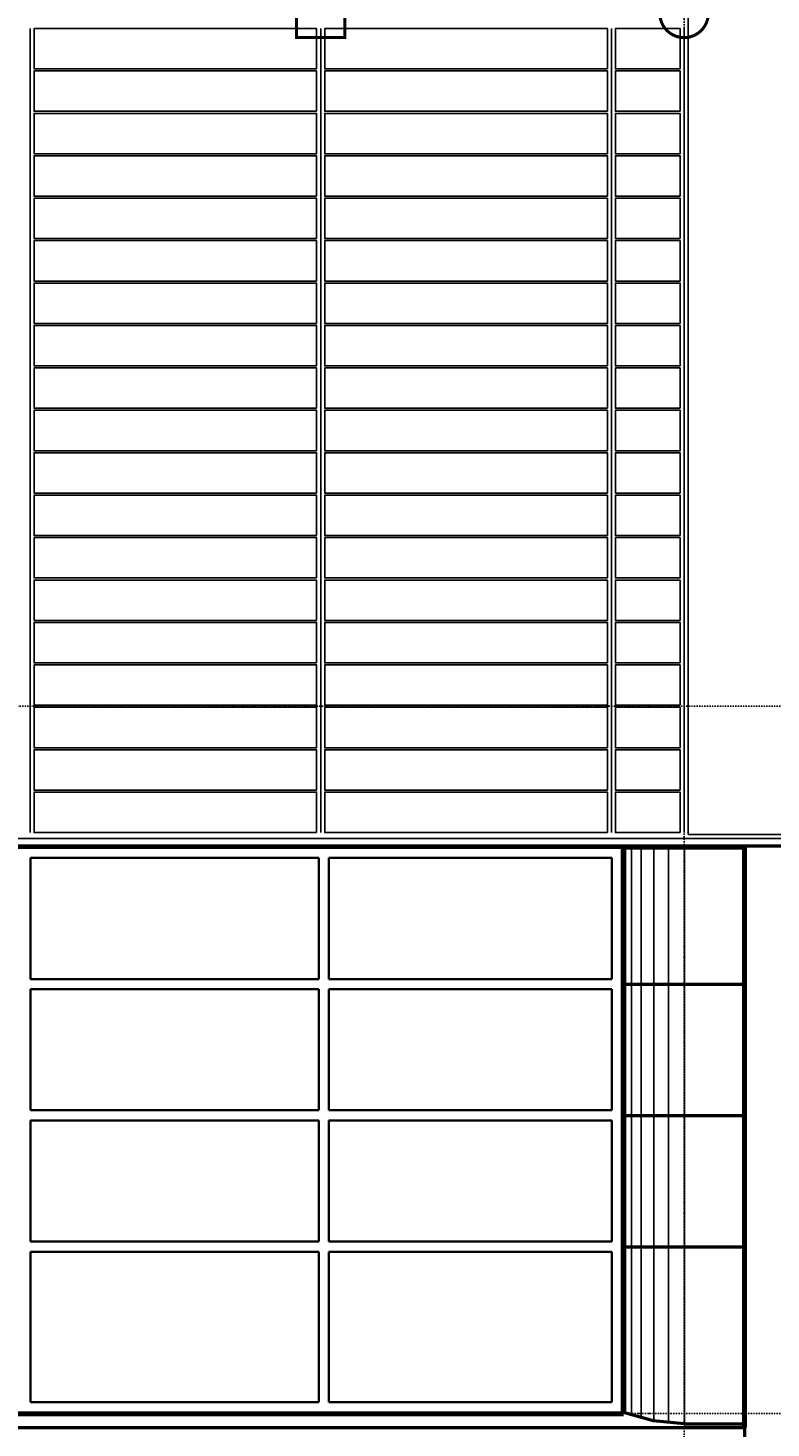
# Model space of a CAD drawing. Header units: millimetres. Extents: x 361 to 67326, y 666 to 56869.
# Tile 108 of 129: x 56409 to 60090, y 16979 to 23909. Entities that reach past the tile are written whole.
import ezdxf

# ---------------------------------------------------------------- set-up
doc = ezdxf.new("R2010")
doc.units = ezdxf.units.MM
doc.linetypes.add('DASHDOT', pattern=[25.4, 12.7, -6.35, 0, -6.35])
doc.linetypes.add('GESTRICHELTX2', pattern=[0.3, 0.2, -0.1])
for name, color, linetype in [('alu uprof', 3, 'Continuous'), ('beugels', 3, 'Continuous'), ('keramiek', 1, 'Continuous'), ('maat', 1, 'Continuous'), ('stramien', 1, 'DASHDOT'), ('vanarris', 253, 'Continuous')]:
    doc.layers.add(name, color=color, linetype=linetype)
doc.styles.add('dd', font='ddHelvetica45.ttf')
doc.dimstyles.new('DD-PEIL MAATVOERING', dxfattribs={"dimscale": 18, "dimtxt": 2, "dimasz": 3, "dimexe": 4, "dimexo": 4, "dimgap": 1, "dimtad": 2, "dimjust": 4, "dimtoh": 1, "dimdec": 0, "dimrnd": 1, "dimzin": 12, "dimdsep": 46, "dimtxsty": 'dd', "dimblk1": 'NONE', "dimblk2": 'PEIL +p', "dimsah": 1, "dimcen": 0, "dimse1": 1, "dimse2": 1, "dimsd1": 1, "dimsd2": 1, "dimclrd": 253, "dimclre": 253, "dimclrt": 7, "dimadec": 0, "dimazin": 0, "dimtfac": 1, "dimtdec": 0, "dimtofl": 0, "dimtmove": 0, "dimatfit": 0, "dimldrblk": 'NONE', "dimfxl": 0.5, "dimtfill": 1, "dimtolj": 1, "dimtzin": 0, "dimarcsym": 0})

# ---------------------------------------------------------------- blocks, each defined once
blk = doc.blocks.new('*U72')
at = {"layer": 'stramien', "color": 1, "ltscale": 0.5}
blk.add_lwpolyline([(0, 21501.2), (0, -25501.2)], dxfattribs=at)
blk = doc.blocks.new('*U71')
at = {"layer": 'stramien', "color": 0, "linetype": 'ByBlock', "lineweight": -2, "transparency": 16777216}
blk.add_blockref('*U72', (50400, 0), dxfattribs=at)
blk = doc.blocks.new('*U288')
at = {"layer": 'keramiek'}
blk.add_lwpolyline([(-700, -100), (700, -100), (700, 100), (-700, 100)], close=True, dxfattribs=at)
blk = doc.blocks.new('*U289')
at = {"layer": 'keramiek', "color": 0, "linetype": 'ByBlock', "lineweight": -2, "transparency": 16777216}
for p in [(0, 3780), (0, 3570), (0, 3360), (0, 3150), (0, 2940), (0, 2730), (0, 2520), (0, 2310), (0, 2100), (0, 1890), (0, 1680), (0, 1470), (0, 1260), (0, 1050), (0, 840), (0, 630), (0, 420), (0, 210), (0, 0)]:
    blk.add_blockref('*U288', p, dxfattribs=at)
blk = doc.blocks.new('*U284')
at = {"layer": 'keramiek'}
blk.add_lwpolyline([(20, -100), (340, -100), (340, 100), (20, 100)], close=True, dxfattribs=at)
blk = doc.blocks.new('*U285')
at = {"layer": 'alu uprof', "color": 0, "linetype": 'ByBlock', "lineweight": -2, "transparency": 16777216}
for p in [(0, 3780), (0, 3570), (0, 3360), (0, 3150), (0, 2940), (0, 2730), (0, 2520), (0, 2310), (0, 2100), (0, 1890), (0, 1680), (0, 1470), (0, 1260), (0, 1050), (0, 840), (0, 630), (0, 420), (0, 210), (0, 0)]:
    blk.add_blockref('*U284', p, dxfattribs=at)
blk = doc.blocks.new('*U282')
at = {"layer": 'keramiek'}
blk.add_lwpolyline([(-700, -100), (700, -100), (700, 100), (-700, 100)], close=True, dxfattribs=at)
blk = doc.blocks.new('*U283')
at = {"layer": 'keramiek', "color": 0, "linetype": 'ByBlock', "lineweight": -2, "transparency": 16777216}
for p in [(0, 3780), (0, 3570), (0, 3360), (0, 3150), (0, 2940), (0, 2730), (0, 2520), (0, 2310), (0, 2100), (0, 1890), (0, 1680), (0, 1470), (0, 1260), (0, 1050), (0, 840), (0, 630), (0, 420), (0, 210), (0, 0)]:
    blk.add_blockref('*U282', p, dxfattribs=at)
blk = doc.blocks.new('PEIL +p')
blk.add_line((0, 0.5), (0, -0.5))
blk.add_lwpolyline([(0, 0, 0, 1, 0), (1, 0, 1, 1, 0)], format="xyseb")
blk.add_lwpolyline([(0, 0), (1, -0.5), (1, 0.5), (0, 0)], close=True)
blk = doc.blocks.new('*D410')
at = {"layer": 'Defpoints', "color": 0, "transparency": 16777216}
for p in [(58054.1, 38431.2), (62922.7, 38431.2), (60220.4, 17051.2)]:
    blk.add_point(p, dxfattribs=at)
at = {"layer": 'maat', "color": 253, "linetype": 'GESTRICHELTX2', "lineweight": -2, "transparency": 16777216}
blk.add_line((62922.7, 17051.2), (62922.7, 38131.2), dxfattribs=at)
at = {"layer": 'maat', "color": 253, "lineweight": -2, "transparency": 16777216, "xscale": 300, "yscale": 300, "zscale": 300, "rotation": 90}
blk.add_blockref('PEIL +p', (62922.7, 38431.2), dxfattribs=at)
at = {"layer": 'maat', "color": 7, "transparency": 16777216, "insert": (64005.4, 38657.9), "char_height": 200, "attachment_point": 5, "style": 'dd', "bg_fill": 3, "box_fill_scale": 1.1, "bg_fill_color": 256, "bg_fill_true_color": 13158600, "bg_fill_transparency": 0}
blk.add_mtext('\\A1;21380 +p', dxfattribs=at)
blk = doc.blocks.new('_NONE')
at = {"color": 0, "linetype": 'ByBlock'}
blk.add_circle((0, 0), 0.25, dxfattribs=at)
blk = doc.blocks.new('*D414')
at = {"layer": 'Defpoints', "color": 0, "transparency": 16777216}
for p in [(57991.1, 48931.2), (62922.7, 48931.2), (60220.4, 17051.2)]:
    blk.add_point(p, dxfattribs=at)
at = {"layer": 'maat', "color": 253, "linetype": 'GESTRICHELTX2', "lineweight": -2, "transparency": 16777216}
blk.add_line((62922.7, 17051.2), (62922.7, 48631.2), dxfattribs=at)
at = {"layer": 'maat', "color": 253, "lineweight": -2, "transparency": 16777216, "xscale": 300, "yscale": 300, "zscale": 300, "rotation": 90}
blk.add_blockref('PEIL +p', (62922.7, 48931.2), dxfattribs=at)
at = {"layer": 'maat', "color": 7, "transparency": 16777216, "insert": (64006.3, 49157.9), "char_height": 200, "attachment_point": 5, "style": 'dd', "bg_fill": 3, "box_fill_scale": 1.1, "bg_fill_color": 256, "bg_fill_true_color": 13158600, "bg_fill_transparency": 0}
blk.add_mtext('\\A1;31880 +p', dxfattribs=at)

msp = doc.modelspace()

# ---------------------------------------------------------------- linework, layer by layer
at = {"layer": 'alu uprof'}
for points in [[(59678.9, 19916.2), (60558.9, 19916.2), (60558.9, 38336.2), (59678.9, 38336.2)], [(52818.6, 19856.2), (60558.9, 19856.2), (60558.9, 19896.2), (52818.6, 19896.2)]]:
    msp.add_lwpolyline(points, close=True, dxfattribs=at)
for points in [[(56418.9, 23906.2), (56418.9, 19926.2)], [(57858.9, 23906.2), (57858.9, 19926.2)], [(59298.9, 23906.2), (59298.9, 19926.2)], [(59658.9, 23906.2), (59658.9, 19926.2)]]:
    msp.add_lwpolyline(points, dxfattribs=at)
at = {"layer": 'stramien', "color": 1, "ltscale": 0.5}
for points in [[(1736.5, 20551.2), (67326.2, 20551.2)], [(1736.5, 17051.2), (67326.2, 17051.2)]]:
    msp.add_lwpolyline(points, dxfattribs=at)
at = {"layer": 'vanarris', "lineweight": 35}
for p, q in [((59351.4, 19851.2), (52771.4, 19851.2)), ((59351.4, 19851.2), (59351.4, 17056.2)), ((56421.4, 19801.2), (56421.4, 19201.2)), ((57848.9, 19801.2), (56421.4, 19801.2)), ((57848.9, 19801.2), (57848.9, 19201.2)), ((57898.9, 19801.2), (57898.9, 19201.2)), ((57898.9, 19801.2), (59301.4, 19801.2)), ((59301.4, 19801.2), (59301.4, 19201.2)), ((56421.4, 19201.2), (57848.9, 19201.2)), ((57898.9, 19201.2), (59301.4, 19201.2)), ((56421.4, 19151.2), (56421.4, 18551.2)), ((56421.4, 19151.2), (57848.9, 19151.2)), ((57848.9, 19151.2), (57848.9, 18551.2)), ((57898.9, 19151.2), (57898.9, 18551.2)), ((57898.9, 19151.2), (59301.4, 19151.2)), ((59301.4, 19151.2), (59301.4, 18551.2)), ((56421.4, 18551.2), (57848.9, 18551.2)), ((57898.9, 18551.2), (59301.4, 18551.2)), ((56421.4, 18501.2), (56421.4, 17901.2)), ((56421.4, 18501.2), (57848.9, 18501.2)), ((57848.9, 18501.2), (57848.9, 17901.2)), ((59301.4, 18501.2), (57898.9, 18501.2)), ((57898.9, 18501.2), (57898.9, 17901.2)), ((59301.4, 18501.2), (59301.4, 17901.2)), ((56421.4, 17901.2), (57848.9, 17901.2)), ((59301.4, 17901.2), (57898.9, 17901.2)), ((56421.4, 17851.2), (56421.4, 17106.2)), ((56421.4, 17851.2), (57848.9, 17851.2)), ((57848.9, 17851.2), (57848.9, 17106.2)), ((57898.9, 17851.2), (57898.9, 17106.2)), ((57898.9, 17851.2), (59301.4, 17851.2)), ((59301.4, 17851.2), (59301.4, 17106.2)), ((52771.4, 17056.2), (59351.4, 17056.2)), ((56421.4, 17106.2), (57848.9, 17106.2)), ((57898.9, 17106.2), (59301.4, 17106.2))]:
    msp.add_line(p, q, dxfattribs=at)
at = {"layer": 'vanarris', "lineweight": 50}
for p, q in [((52778.9, 19861.2), (59658.9, 19861.2)), ((59358.9, 19851.2), (59358.9, 17056.2)), ((59358.9, 19851.2), (59658.9, 19851.2)), ((59658.9, 19861.2), (60428.9, 19861.2)), ((59658.9, 19851.2), (59958.9, 19851.2)), ((59358.9, 19176.2), (59658.9, 19176.2)), ((59658.9, 19176.2), (59958.9, 19176.2)), ((59358.9, 18526.2), (59658.9, 18526.2)), ((59658.9, 18526.2), (59958.9, 18526.2)), ((59358.9, 17876.2), (59658.9, 17876.2)), ((59658.9, 17876.2), (59958.9, 17876.2)), ((59506.4, 17013.7), (59358.9, 17056.2)), ((52758.9, 17046.2), (59358.9, 17046.2)), ((52758.9, 16981.2), (59658.9, 16981.2)), ((59658.9, 16998.7), (59506.4, 17013.7)), ((59658.9, 16998.7), (59958.9, 16998.7)), ((59658.9, 16981.2), (59958.9, 16981.2)), ((59958.9, 16981.2), (59958.9, 16511.2))]:
    msp.add_line(p, q, dxfattribs=at)
at = {"layer": 'vanarris', "lineweight": 25}
for p, q in [((59368.9, 19851.2), (59368.9, 17053.7)), ((59398.9, 19851.2), (59398.9, 17041.2)), ((59446.4, 19851.2), (59446.4, 17026.2)), ((59508.9, 19851.2), (59508.9, 17013.7)), ((59581.4, 19851.2), (59581.4, 17003.7)), ((59661.4, 19851.2), (59661.4, 17003.7))]:
    msp.add_line(p, q, dxfattribs=at)
at = {"layer": 'vanarris', "lineweight": 70}
for p, q in [((59958.9, 19851.2), (59958.9, 16998.7)), ((59958.9, 16998.7), (59958.9, 16981.2))]:
    msp.add_line(p, q, dxfattribs=at)

# ---------------------------------------------------------------- block references
at = {"layer": 'alu uprof', "xscale": -1}
msp.add_blockref('*U285', (59658.9, 20026.2), dxfattribs=at)
at = {"layer": 'keramiek', "xscale": -1}
for name, p in [('*U283', (57138.9, 20026.2)), ('*U289', (58578.9, 20026.2))]:
    msp.add_blockref(name, p, dxfattribs=at)
at = {"layer": 'stramien'}
msp.add_blockref('*U71', (9258.9, 34362.5), dxfattribs=at)

# ---------------------------------------------------------------- next in the draw order: dimensions: what is measured, and where the dimension line sits
at = {"layer": 'maat'}
dim = msp.add_linear_dim(base=(62922.7, 38431.2), p1=(60220.4, 17051.2), p2=(58054.1, 38431.2), angle=90, dimstyle='DD-PEIL MAATVOERING', override={"dimpost": ' +p'}, dxfattribs=at)
dim.commit()
dim.dimension.update_dxf_attribs({"geometry": '*D410', "text_midpoint": (64005.4, 38657.9)})

# ---------------------------------------------------------------- next in the draw order: dimensions: what is measured, and where the dimension line sits
dim = msp.add_linear_dim(base=(62922.7, 48931.2), p1=(60220.4, 17051.2), p2=(57991.1, 48931.2), angle=90, dimstyle='DD-PEIL MAATVOERING', override={"dimpost": ' +p'}, dxfattribs=at)
dim.commit()
dim.dimension.update_dxf_attribs({"geometry": '*D414', "text_midpoint": (64006.3, 49157.9)})

# ---------------------------------------------------------------- next in the draw order: linework, layer by layer
at = {"layer": 'beugels', "color": 93, "const_width": 15}
msp.add_lwpolyline([(57978.9, 23861.2), (57738.9, 23861.2), (57738.9, 24101.2), (57978.9, 24101.2)], close=True, dxfattribs=at)
at = {"layer": 'beugels', "color": 10, "const_width": 15}
msp.add_lwpolyline([(59779, 23982.1, 0.412064), (59658.9, 24101.3, 0.412362), (59538.8, 23981.9, 0.416068), (59658.9, 23861.1, 0.416366)], format="xyb", close=True, dxfattribs=at)

doc.saveas('drawing.dxf')
